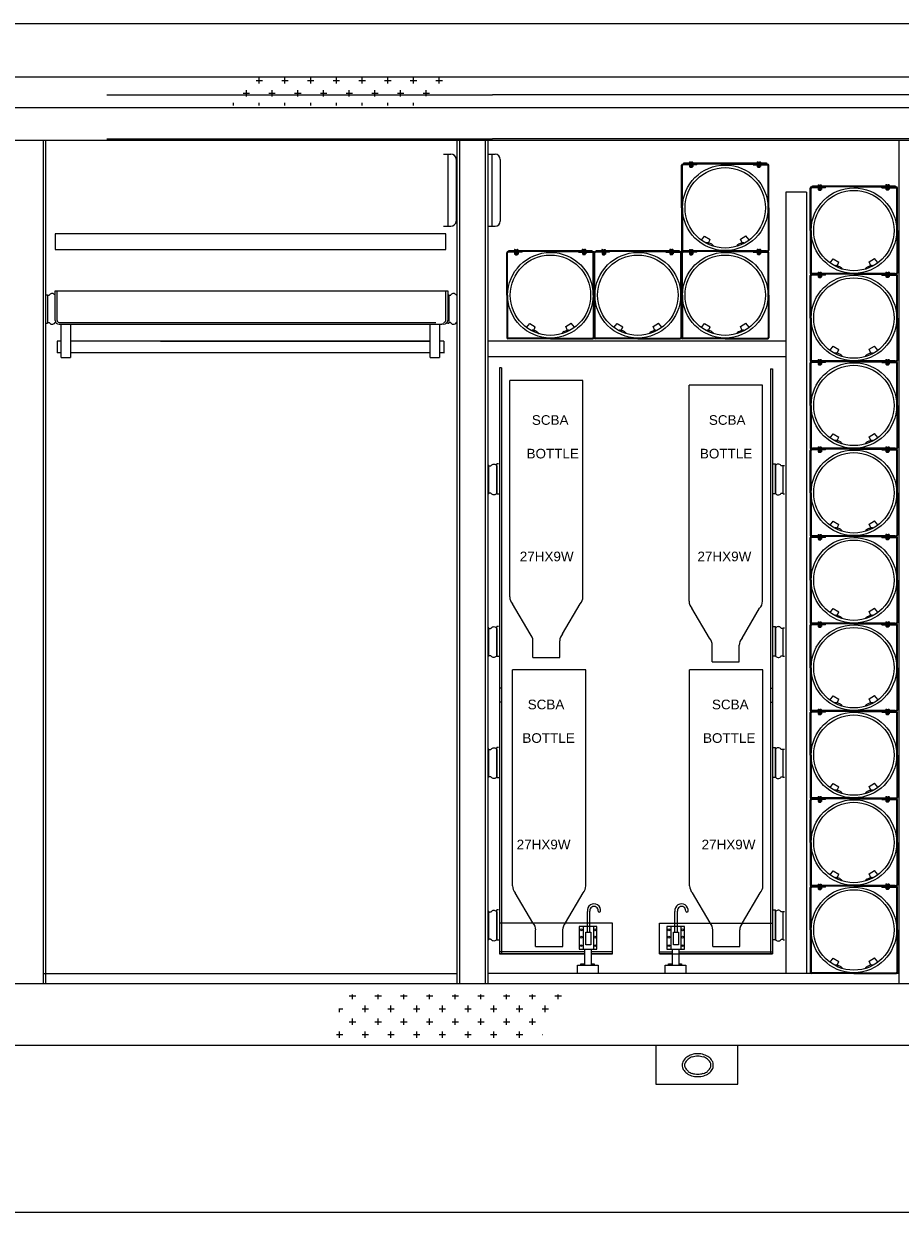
# Model space of a CAD drawing. Header units: metres. Extents: x -167 to 338, y -186 to 508.
# Tile 234 of 256: x 232.28 to 233.98, y -172.62 to -170.31. Entities that reach past the tile are written whole.
import ezdxf

# ---------------------------------------------------------------- set-up
doc = ezdxf.new("R2010")
doc.units = ezdxf.units.M
doc.header["$MEASUREMENT"] = 0
doc.styles.add('ERSTELLTER_STIL_1', font='arial.ttf')

# ---------------------------------------------------------------- blocks, each defined once
blk = doc.blocks.new('_X5')
at = {"color": 7, "linetype": 'Continuous', "lineweight": 13}
for p, q in [((311.25, 328.75), (311.88, 328.75)), ((311.56, 328.44), (311.56, 328.89)), ((313.75, 328.75), (314.38, 328.75)), ((314.06, 328.44), (314.06, 328.89)), ((316.25, 328.75), (316.88, 328.75)), ((316.56, 328.44), (316.56, 328.89)), ((318.75, 328.75), (319.38, 328.75)), ((319.06, 328.44), (319.06, 328.89)), ((321.25, 328.75), (321.88, 328.75)), ((321.56, 328.44), (321.56, 328.89)), ((323.75, 328.75), (324.38, 328.75)), ((324.06, 328.44), (324.06, 328.89)), ((326.25, 328.75), (326.88, 328.75)), ((326.56, 328.44), (326.56, 328.89)), ((328.75, 328.75), (329.38, 328.75)), ((329.06, 328.44), (329.06, 328.89)), ((331.25, 328.75), (331.88, 328.75)), ((331.56, 328.44), (331.56, 328.89)), ((310.29, 327.5), (310.62, 327.5)), ((310.31, 327.19), (310.31, 327.53)), ((312.5, 327.5), (313.12, 327.5)), ((312.81, 327.19), (312.81, 327.81)), ((315, 327.5), (315.62, 327.5)), ((315.31, 327.19), (315.31, 327.81)), ((317.5, 327.5), (318.12, 327.5)), ((317.81, 327.19), (317.81, 327.81)), ((320, 327.5), (320.62, 327.5)), ((320.31, 327.19), (320.31, 327.81)), ((322.5, 327.5), (323.12, 327.5)), ((322.81, 327.19), (322.81, 327.81)), ((325, 327.5), (325.62, 327.5)), ((325.31, 327.19), (325.31, 327.81)), ((327.5, 327.5), (328.12, 327.5)), ((327.81, 327.19), (327.81, 327.81)), ((330, 327.5), (330.62, 327.5)), ((330.31, 327.19), (330.31, 327.81)), ((311.25, 326.25), (311.88, 326.25)), ((311.56, 325.94), (311.56, 326.56)), ((313.75, 326.25), (314.38, 326.25)), ((314.06, 325.94), (314.06, 326.56)), ((316.25, 326.25), (316.88, 326.25)), ((316.56, 325.94), (316.56, 326.56)), ((318.75, 326.25), (319.38, 326.25)), ((319.06, 325.94), (319.06, 326.56)), ((321.25, 326.25), (321.88, 326.25)), ((321.56, 325.94), (321.56, 326.56)), ((323.75, 326.25), (324.38, 326.25)), ((324.06, 325.94), (324.06, 326.56)), ((326.25, 326.25), (326.88, 326.25)), ((326.56, 325.94), (326.56, 326.56)), ((328.75, 326.25), (329.38, 326.25)), ((329.06, 325.94), (329.06, 326.56)), ((310, 325), (310.62, 325)), ((310.31, 324.69), (310.31, 325.31)), ((312.5, 325), (313.12, 325)), ((312.81, 324.69), (312.81, 325.31)), ((315, 325), (315.62, 325)), ((315.31, 324.69), (315.31, 325.31)), ((317.5, 325), (318.12, 325)), ((317.81, 324.69), (317.81, 325.31)), ((320, 325), (320.62, 325)), ((320.31, 324.69), (320.31, 325.31)), ((322.5, 325), (323.12, 325)), ((322.81, 324.69), (322.81, 325.31)), ((325, 325), (325.62, 325)), ((325.31, 324.69), (325.31, 325.31)), ((327.5, 325), (328.12, 325)), ((327.81, 324.69), (327.81, 325.31)), ((330, 325), (330.06, 325))]:
    blk.add_line(p, q, dxfattribs=at)
blk = doc.blocks.new('_X2')
at = {"color": 7, "linetype": 'Continuous', "lineweight": 13}
for p, q in [((323.76, 401.25), (324.38, 401.25)), ((324.06, 400.94), (324.06, 401.54)), ((326.25, 401.25), (326.88, 401.25)), ((326.56, 400.94), (326.56, 401.56)), ((328.75, 401.25), (329.38, 401.25)), ((329.06, 400.94), (329.06, 401.56)), ((331.25, 401.25), (331.88, 401.25)), ((331.56, 400.94), (331.56, 401.56)), ((333.75, 401.25), (334.38, 401.25)), ((334.06, 400.94), (334.06, 401.56)), ((336.25, 401.25), (336.88, 401.25)), ((336.56, 400.94), (336.56, 401.56)), ((338.75, 401.25), (339.38, 401.25)), ((339.06, 400.94), (339.06, 401.56)), ((341.25, 401.25), (341.88, 401.25)), ((341.56, 400.94), (341.56, 401.56)), ((322.5, 400), (323.12, 400)), ((322.81, 399.69), (322.81, 400.31)), ((325, 400), (325.62, 400)), ((325.31, 399.69), (325.31, 400.31)), ((327.5, 400), (328.12, 400)), ((327.81, 399.69), (327.81, 400.31)), ((330, 400), (330.62, 400)), ((330.31, 399.69), (330.31, 400.31)), ((332.5, 400), (333.12, 400)), ((332.81, 399.69), (332.81, 400.31)), ((335, 400), (335.62, 400)), ((335.31, 399.69), (335.31, 400.31)), ((337.5, 400), (338.12, 400)), ((337.81, 399.69), (337.81, 400.31)), ((340, 400), (340.61, 400)), ((340.31, 399.71), (340.31, 400.31)), ((321.56, 398.81), (321.56, 399.06)), ((324.06, 398.81), (324.06, 399.06)), ((326.56, 398.81), (326.56, 399.06)), ((329.06, 398.81), (329.06, 399.06)), ((331.56, 398.81), (331.56, 399.06)), ((334.06, 398.81), (334.06, 399.06)), ((336.56, 398.81), (336.56, 399.06)), ((339.06, 398.81), (339.06, 399.06))]:
    blk.add_line(p, q, dxfattribs=at)
blk = doc.blocks.new('COMPLT1')
at = {"color": 7, "linetype": 'Continuous', "lineweight": 13}
for p, q in [((0.03, -6.72), (0.75, -6.72)), ((0.44, -6.72), (0.44, -13.72)), ((1.25, -7.22), (1.25, -13.22)), ((0.03, -13.72), (0.75, -13.72))]:
    blk.add_line(p, q, dxfattribs=at)
for centre, start, end in [((0.75, -7.22), 0, 90), ((0.75, -13.22), 270, 360)]:
    blk.add_arc(centre, 0.5, start, end, dxfattribs=at)
blk = doc.blocks.new('SHELF')
at = {"color": 7, "linetype": 'Continuous', "lineweight": 13}
for p, q in [((38, 0), (0, 0)), ((0, 0), (0, -1.5)), ((38, -1.5), (38, 0)), ((0, -1.5), (38, -1.5))]:
    blk.add_line(p, q, dxfattribs=at)
blk = doc.blocks.new('HNG')
at = {"color": 7, "linetype": 'Continuous', "lineweight": 13}
for p, q in [((0, 2.75), (0.12, 2.75)), ((0.12, 2.75), (0.12, 0)), ((0.18, 2.7), (0.28, 2.7)), ((0.18, 0.05), (0.28, 0.05)), ((0, 0), (0.12, 0))]:
    blk.add_line(p, q, dxfattribs=at)
for centre, radius, start, end in [((0.28, 2.77), 0.0625, 270, 327.0911), ((0.59, 2.56), 0.312, 26.8698, 147.0911), ((0.18, 0.11), 0.0625, 180, 270), ((0.28, -0.02), 0.0625, 32.9089, 90), ((0.59, 0.19), 0.312, 212.9089, 347.041)]:
    blk.add_arc(centre, radius, start, end, dxfattribs=at)
blk = doc.blocks.new('SCBA1A')
at = {"color": 7, "linetype": 'Continuous', "lineweight": 13}
for p, q in [((0, 8.5), (0, 8.5)), ((0, 4.25), (0, 8.38)), ((0.08, 4.25), (0.08, 8.36)), ((4.25, 8.5), (0.12, 8.5)), ((1.5, 8.42), (0.14, 8.42)), ((0.21, 8.61), (8.28, 8.61)), ((0.21, 8.5), (0.21, 8.61)), ((0.76, 8.71), (0.76, 8.61)), ((0.76, 8.69), (0.76, 8.61)), ((0.76, 8.69), (0.76, 8.61)), ((0.76, 8.61), (1.08, 8.61)), ((0.77, 8.4), (0.77, 8.25)), ((0.78, 8.71), (0.86, 8.71)), ((0.81, 8.41), (1.06, 8.41)), ((0.81, 8.24), (1.06, 8.24)), ((0.81, 8.23), (0.81, 8.24)), ((0.84, 8.19), (1.02, 8.19)), ((0.85, 8.4), (0.85, 8.25)), ((0.86, 8.71), (0.86, 8.66)), ((0.86, 8.66), (0.98, 8.66)), ((0.86, 8.64), (0.86, 8.29)), ((0.86, 8.29), (1, 8.29)), ((0.92, 8.71), (0.92, 8.61)), ((0.94, 8.6), (0.94, 8.49)), ((0.96, 8.48), (0.96, 8.61)), ((0.98, 8.71), (0.98, 8.66)), ((0.98, 8.71), (1.06, 8.71)), ((1, 8.29), (1, 8.64)), ((1.01, 8.4), (1.01, 8.25)), ((1.06, 8.23), (1.06, 8.24)), ((1.08, 8.69), (1.08, 8.61)), ((1.1, 8.4), (1.1, 8.25)), ((1.5, 8.42), (1.5, 8.5)), ((4.25, 8.5), (8.38, 8.5)), ((6.98, 8.42), (6.98, 8.5)), ((6.98, 8.42), (8.36, 8.42)), ((7.35, 8.72), (7.35, 8.63)), ((7.35, 8.7), (7.35, 8.63)), ((7.35, 8.7), (7.35, 8.63)), ((7.35, 8.63), (7.67, 8.63)), ((7.36, 8.42), (7.36, 8.27)), ((7.37, 8.72), (7.45, 8.72)), ((7.4, 8.43), (7.65, 8.43)), ((7.4, 8.26), (7.65, 8.26)), ((7.4, 8.24), (7.4, 8.26)), ((7.43, 8.21), (7.61, 8.21)), ((7.44, 8.42), (7.44, 8.27)), ((7.45, 8.72), (7.45, 8.67)), ((7.45, 8.67), (7.57, 8.67)), ((7.45, 8.65), (7.45, 8.31)), ((7.45, 8.31), (7.59, 8.31)), ((7.51, 8.72), (7.51, 8.63)), ((7.53, 8.61), (7.53, 8.51)), ((7.57, 8.72), (7.65, 8.72)), ((7.57, 8.72), (7.57, 8.67)), ((7.59, 8.31), (7.59, 8.65)), ((7.61, 8.42), (7.61, 8.27)), ((7.65, 8.24), (7.65, 8.26)), ((7.67, 8.7), (7.67, 8.63)), ((7.69, 8.42), (7.69, 8.27)), ((8.28, 8.61), (8.28, 8.51)), ((8.42, 4.25), (8.42, 8.36)), ((8.5, 8.5), (8.5, 8.5)), ((8.5, 4.25), (8.5, 8.38)), ((0, 4.25), (0, 0.12)), ((0.08, 4.25), (0.08, 0.14)), ((8.42, 4.25), (8.42, 0.14)), ((8.5, 4.25), (8.5, 0.12)), ((1.93, 1.11), (2.25, 1.5)), ((2.25, 1.5), (2.78, 1.18)), ((2.63, 0.83), (2.78, 1.18)), ((5.74, 1.21), (6.27, 1.53)), ((5.9, 0.83), (5.74, 1.21)), ((6.58, 1.14), (6.27, 1.53)), ((4.25, 0.08), (0.14, 0.08)), ((4.25, 0.08), (8.36, 0.08)), ((0, 0), (0, 0)), ((4.25, 0), (0.12, 0)), ((4.25, 0), (8.38, 0)), ((8.5, 0), (8.5, 0))]:
    blk.add_line(p, q, dxfattribs=at)
for radius in [4.16, 3.91]:
    blk.add_circle((4.25, 4.25), radius, dxfattribs=at)
for centre, radius, start, end in [((0.12, 8.38), 0.12, 90, 180), ((0.14, 8.36), 0.06, 90, 180), ((0.78, 8.69), 0.02, 90, 180), ((0.81, 8.34), 0.0719, 55.6158, 124.3842), ((0.81, 8.31), 0.0719, 235.6158, 304.3842), ((0.84, 8.23), 0.0313, 180, 270), ((0.93, 8.14), 0.269, 72.412, 107.588), ((0.93, 8.51), 0.269, 252.412, 287.588), ((1.06, 8.34), 0.0719, 55.6158, 124.3842), ((1.06, 8.31), 0.0719, 235.6158, 304.3842), ((1.02, 8.23), 0.0313, 270, 0), ((1.06, 8.69), 0.02, 0, 90), ((7.37, 8.7), 0.02, 90, 180), ((7.4, 8.36), 0.0719, 55.6158, 124.3842), ((7.4, 8.33), 0.0719, 235.6158, 304.3842), ((7.43, 8.24), 0.0313, 180, 270), ((7.52, 8.16), 0.269, 72.412, 107.588), ((7.52, 8.53), 0.269, 252.412, 287.588), ((7.65, 8.36), 0.0719, 55.6158, 124.3842), ((7.65, 8.33), 0.0719, 235.6158, 304.3842), ((7.61, 8.24), 0.0313, 270, 0), ((7.65, 8.7), 0.02, 0, 90), ((8.36, 8.36), 0.06, 0, 90), ((8.38, 8.38), 0.12, 0, 90), ((0.12, 0.12), 0.12, 180, 270), ((0.14, 0.14), 0.06, 180, 270), ((2.44, 0.79), 0.0473, 105.4793, 151.795), ((2.51, 0.54), 0.303, 85.4743, 105.4793), ((2.49, 0.19), 0.649, 75.2288, 85.4743), ((2.35, -0.32), 1.18, 67.6366, 75.2288), ((2.35, -0.32), 1.18, 60.0444, 67.6366), ((2.62, 0.14), 0.649, 49.7988, 60.0444), ((2.84, 0.4), 0.303, 29.7939, 49.7988), ((3.06, 0.53), 0.0473, 339.1968, 29.7939), ((5.43, 0.54), 0.0473, 149.4793, 195.795), ((5.65, 0.41), 0.303, 129.4743, 149.4793), ((5.87, 0.14), 0.649, 119.2288, 129.4743), ((6.13, -0.33), 1.18, 111.6366, 119.2288), ((6.13, -0.33), 1.18, 104.0444, 111.6366), ((6, 0.19), 0.649, 93.7988, 104.0444), ((5.98, 0.54), 0.303, 73.7939, 93.7988), ((6.05, 0.78), 0.0473, 23.1968, 73.7939), ((8.36, 0.14), 0.06, 270, 0), ((8.38, 0.12), 0.12, 270, 0)]:
    blk.add_arc(centre, radius, start, end, dxfattribs=at)
blk = doc.blocks.new('LTGROUND')
at = {"color": 7, "linetype": 'Continuous', "lineweight": 13}
for p, q in [((0, 0), (0, -3.75)), ((8, -3.75), (8, 0)), ((0, -3.75), (8, -3.75))]:
    blk.add_line(p, q, dxfattribs=at)
for centre, radius, start, end in [((3.74, -2.09), 1.21, 126.2538, 150.5406), ((3.95, -2.38), 1.57, 106.8965, 126.2538), ((3.95, -2.38), 1.34, 106.8965, 126.2538), ((4.09, -2.85), 2.06, 90, 106.8965), ((4.09, -2.85), 1.82, 90, 106.8965), ((4.09, -2.85), 2.06, 73.1035, 90), ((4.09, -2.85), 1.82, 73.1035, 90), ((4.24, -2.38), 1.34, 53.7462, 73.1035), ((4.24, -2.38), 1.57, 53.7462, 73.1035), ((4.45, -2.09), 1.21, 29.4594, 53.7462), ((3.4, -1.9), 0.826, 150.5406, 180), ((3.4, -1.9), 0.826, 180, 209.4594), ((3.74, -1.71), 1.21, 209.4594, 233.7462), ((3.4, -1.9), 0.591, 150.5406, 180), ((3.4, -1.9), 0.591, 180, 209.4594), ((3.74, -2.09), 0.971, 126.2538, 150.5406), ((3.74, -1.71), 0.971, 209.4594, 233.7462), ((4.45, -2.09), 0.971, 29.4594, 53.7462), ((4.45, -1.71), 0.971, 306.2538, 330.5406), ((4.45, -1.71), 1.21, 306.2538, 330.5406), ((4.78, -1.9), 0.591, 0, 29.4594), ((4.78, -1.9), 0.591, 330.5406, 0), ((4.78, -1.9), 0.826, 0, 29.4594), ((4.78, -1.9), 0.826, 330.5406, 0), ((3.95, -1.42), 1.57, 233.7462, 253.1035), ((3.95, -1.42), 1.34, 233.7462, 253.1035), ((4.09, -0.95), 2.06, 253.1035, 270), ((4.09, -0.95), 1.82, 253.1035, 270), ((4.09, -0.95), 1.82, 270, 286.8965), ((4.09, -0.95), 2.06, 270, 286.8965), ((4.24, -1.42), 1.34, 286.8965, 306.2538), ((4.24, -1.42), 1.57, 286.8965, 306.2538)]:
    blk.add_arc(centre, radius, start, end, dxfattribs=at)
blk = doc.blocks.new('AWNING')
at = {"color": 7, "linetype": 'Continuous', "lineweight": 13}
for p, q in [((-9, 91.25), (-89, 91.25)), ((-9, 91.25), (-9, 87)), ((-9, 90.875), (-7.125, 90.875)), ((-7.125, 90.875), (-7.125, 87.375)), ((-7.125, 90), (-3.25, 90)), ((-7.125, 90), (-6, 90)), ((-6, 90), (-6, 18)), ((-3.25, 90), (-3.25, 18)), ((-7.125, 88.25), (-6, 88.25)), ((-9, 87), (-89, 87)), ((-9, 87.375), (-7.125, 87.375)), ((-6, 18), (-3.25, 18)), ((-5.75, 18), (-5.75, 3.5)), ((-3.5, 18), (-3.5, 3.5)), ((-5.75, 3.5), (-3.5, 3.5))]:
    blk.add_line(p, q, dxfattribs=at)

msp = doc.modelspace()

# ---------------------------------------------------------------- linework, layer by layer
at = {"color": 7, "linetype": 'Continuous', "lineweight": 13}
for p, q in [((234.8328, -170.3089), (229.5368, -170.3089)), ((231.9787, -170.4122), (233.2308, -170.4122)), ((233.2308, -170.4122), (233.5037, -170.4122)), ((233.4306, -170.4122), (234.1669, -170.4122)), ((232.4401, -170.4472), (233.1892, -170.4472)), ((234.8428, -170.4721), (229.5269, -170.4721)), ((234.3584, -170.4721), (232.2909, -170.4721)), ((232.4401, -170.5321), (233.1892, -170.5321)), ((234.8428, -170.5358), (230.7865, -170.5358)), ((232.3159, -170.5358), (232.3159, -172.1737)), ((232.3209, -170.5358), (232.3209, -172.1737)), ((233.1199, -170.5358), (233.1199, -172.1737)), ((233.1249, -170.5358), (233.1249, -172.1737)), ((233.1748, -170.5358), (233.1748, -172.1737)), ((233.1798, -170.5358), (233.1798, -172.1737)), ((233.9788, -170.5358), (233.9788, -172.1737)), ((233.759, -170.6357), (233.759, -172.1537)), ((233.799, -170.6357), (233.759, -170.6357)), ((233.799, -170.6357), (233.799, -172.1537)), ((232.3394, -170.8276), (233.1021, -170.8276)), ((232.3394, -170.885), (232.3394, -170.8276)), ((232.3432, -170.885), (232.3432, -170.8276)), ((233.0984, -170.885), (233.0984, -170.8276)), ((233.1021, -170.8276), (233.1021, -170.885)), ((232.347, -170.8888), (233.0788, -170.8888)), ((232.347, -170.8926), (233.0908, -170.8926)), ((232.3513, -170.957), (232.3513, -170.8944)), ((232.3693, -170.8926), (232.3693, -170.957)), ((233.0683, -170.957), (233.0683, -170.8944)), ((233.0864, -170.8926), (233.0864, -170.957)), ((233.0945, -170.8926), (233.0908, -170.8926)), ((232.3435, -170.9254), (232.3435, -170.9482)), ((232.3513, -170.9254), (232.3435, -170.9254)), ((233.0684, -170.9254), (232.3693, -170.9254)), ((232.544, -170.9254), (233.0683, -170.9254)), ((233.0945, -170.9254), (233.0864, -170.9254)), ((233.0945, -170.9254), (233.0945, -170.9489)), ((233.759, -170.9253), (233.1798, -170.9253)), ((232.3513, -170.9482), (232.3435, -170.9482)), ((233.0683, -170.9482), (232.3693, -170.9482)), ((233.0945, -170.9482), (233.0867, -170.9482)), ((232.3513, -170.957), (232.3693, -170.957)), ((233.0683, -170.957), (233.0864, -170.957)), ((233.1798, -170.9553), (233.759, -170.9553)), ((233.2029, -170.9773), (233.2029, -171.5995)), ((233.2067, -170.9773), (233.2029, -170.9773)), ((233.2067, -170.9773), (233.2067, -171.5995)), ((233.7293, -170.9793), (233.7293, -171.5995)), ((233.7293, -170.9793), (233.7331, -170.9793)), ((233.7331, -170.9793), (233.7331, -171.5995)), ((233.3649, -171.0019), (233.2226, -171.0019)), ((233.2226, -171.4218), (233.2226, -171.0019)), ((233.3649, -171.042), (233.3649, -171.0019)), ((233.5712, -171.4305), (233.5712, -171.0107)), ((233.7135, -171.0107), (233.5712, -171.0107)), ((233.7135, -171.0507), (233.7135, -171.0107)), ((233.3649, -171.4218), (233.3649, -171.042)), ((233.7135, -171.4305), (233.7135, -171.0507)), ((233.1823, -171.1667), (233.1798, -171.1667)), ((233.1823, -171.2216), (233.1823, -171.1667)), ((233.1973, -171.2217), (233.1973, -171.1637)), ((233.2011, -171.1637), (233.1973, -171.1637)), ((233.7349, -171.1637), (233.7387, -171.1637)), ((233.7387, -171.2217), (233.7387, -171.1637)), ((233.7537, -171.2216), (233.7537, -171.1667)), ((233.7537, -171.1667), (233.7562, -171.1667)), ((233.1823, -171.2216), (233.1798, -171.2216)), ((233.1977, -171.2217), (233.2025, -171.2217)), ((233.7383, -171.2217), (233.7335, -171.2217)), ((233.7537, -171.2216), (233.7562, -171.2216)), ((233.2622, -171.4938), (233.2279, -171.4354)), ((233.3253, -171.4938), (233.3596, -171.4354)), ((233.6108, -171.5025), (233.5765, -171.4441)), ((233.6739, -171.5025), (233.7082, -171.4441)), ((233.1973, -171.5373), (233.1973, -171.4793)), ((233.2011, -171.4793), (233.1973, -171.4793)), ((233.7349, -171.4793), (233.7387, -171.4793)), ((233.7387, -171.5373), (233.7387, -171.4793)), ((233.1823, -171.4823), (233.1798, -171.4823)), ((233.1823, -171.5372), (233.1823, -171.4823)), ((233.7537, -171.5372), (233.7537, -171.4823)), ((233.7537, -171.4823), (233.7562, -171.4823)), ((233.2675, -171.5395), (233.2675, -171.5074)), ((233.32, -171.5395), (233.32, -171.5074)), ((233.6161, -171.5482), (233.6161, -171.5161)), ((233.6686, -171.5482), (233.6686, -171.5161)), ((233.1823, -171.5372), (233.1798, -171.5372)), ((233.1977, -171.5373), (233.2025, -171.5373)), ((233.2675, -171.5395), (233.32, -171.5395)), ((233.6161, -171.5482), (233.6686, -171.5482)), ((233.7383, -171.5373), (233.7335, -171.5373)), ((233.7537, -171.5372), (233.7562, -171.5372)), ((233.2281, -171.9833), (233.2281, -171.5635)), ((233.3704, -171.5635), (233.2281, -171.5635)), ((233.3704, -171.6036), (233.3704, -171.5635)), ((233.5722, -171.9833), (233.5722, -171.5635)), ((233.7145, -171.5635), (233.5722, -171.5635)), ((233.7145, -171.6036), (233.7145, -171.5635)), ((233.2067, -171.5995), (233.2029, -171.5995)), ((233.2029, -171.5995), (233.2029, -171.6265)), ((233.2067, -171.5995), (233.2067, -171.6265)), ((233.3704, -171.9833), (233.3704, -171.6036)), ((233.7145, -171.9833), (233.7145, -171.6036)), ((233.7293, -171.5995), (233.7293, -171.6284)), ((233.7293, -171.5995), (233.7331, -171.5995)), ((233.7331, -171.5995), (233.7331, -171.6317)), ((233.2029, -171.6265), (233.2029, -172.1155)), ((233.2067, -171.6265), (233.2029, -171.6265)), ((233.2067, -171.6265), (233.2067, -172.1155)), ((233.7293, -171.6265), (233.7293, -172.1155)), ((233.7293, -171.6265), (233.7331, -171.6265)), ((233.7331, -171.6265), (233.7331, -172.1155)), ((233.1823, -171.7175), (233.1798, -171.7175)), ((233.1823, -171.7724), (233.1823, -171.7175)), ((233.1973, -171.7725), (233.1973, -171.7145)), ((233.2011, -171.7145), (233.1973, -171.7145)), ((233.7349, -171.7145), (233.7387, -171.7145)), ((233.7387, -171.7725), (233.7387, -171.7145)), ((233.7537, -171.7175), (233.7562, -171.7175)), ((233.7537, -171.7724), (233.7537, -171.7175)), ((233.1823, -171.7724), (233.1798, -171.7724)), ((233.1977, -171.7725), (233.2025, -171.7725)), ((233.7383, -171.7725), (233.7335, -171.7725)), ((233.7537, -171.7724), (233.7562, -171.7724)), ((233.2677, -172.0553), (233.2334, -171.9969)), ((233.3308, -172.0553), (233.3651, -171.9969)), ((233.6118, -172.0553), (233.5775, -171.9969)), ((233.6749, -172.0553), (233.7092, -171.9969)), ((233.1823, -172.0331), (233.1798, -172.0331)), ((233.1823, -172.088), (233.1823, -172.0331)), ((233.1973, -172.0881), (233.1973, -172.0301)), ((233.2011, -172.0301), (233.1973, -172.0301)), ((233.3734, -172.073), (233.3734, -172.0331)), ((233.3784, -172.0331), (233.3784, -172.0322)), ((233.3784, -172.073), (233.3784, -172.0331)), ((233.5436, -172.073), (233.5436, -172.0331)), ((233.5486, -172.0331), (233.5486, -172.0322)), ((233.5486, -172.073), (233.5486, -172.0331)), ((233.7349, -172.0301), (233.7387, -172.0301)), ((233.7387, -172.0881), (233.7387, -172.0301)), ((233.7537, -172.088), (233.7537, -172.0331)), ((233.7537, -172.0331), (233.7562, -172.0331)), ((233.4226, -172.0556), (233.2029, -172.0556)), ((233.4226, -172.1155), (233.4226, -172.0556)), ((233.5134, -172.0556), (233.7331, -172.0556)), ((233.5134, -172.1155), (233.5134, -172.0556)), ((233.273, -172.101), (233.273, -172.0689)), ((233.3255, -172.101), (233.3255, -172.0689)), ((233.392, -172.0621), (233.3578, -172.0621)), ((233.3578, -172.0621), (233.3578, -172.1064)), ((233.3651, -172.0626), (233.3651, -172.1064)), ((233.3703, -172.0734), (233.3803, -172.0734)), ((233.3703, -172.0977), (233.3703, -172.0734)), ((233.3803, -172.0734), (233.3803, -172.0977)), ((233.3851, -172.0626), (233.3851, -172.1064)), ((233.392, -172.1064), (233.392, -172.0621)), ((233.528, -172.0621), (233.528, -172.1064)), ((233.5623, -172.0621), (233.528, -172.0621)), ((233.5354, -172.0626), (233.5354, -172.1064)), ((233.5406, -172.0977), (233.5406, -172.0734)), ((233.5406, -172.0734), (233.5506, -172.0734)), ((233.5506, -172.0734), (233.5506, -172.0977)), ((233.5553, -172.0626), (233.5553, -172.1064)), ((233.5623, -172.1064), (233.5623, -172.0621)), ((233.6171, -172.101), (233.6171, -172.0689)), ((233.6696, -172.101), (233.6696, -172.0689)), ((233.1823, -172.088), (233.1798, -172.088)), ((233.1977, -172.0881), (233.2025, -172.0881)), ((233.273, -172.101), (233.3255, -172.101)), ((233.3803, -172.0977), (233.3703, -172.0977)), ((233.5506, -172.0977), (233.5406, -172.0977)), ((233.6171, -172.101), (233.6696, -172.101)), ((233.7383, -172.0881), (233.7335, -172.0881)), ((233.7537, -172.088), (233.7562, -172.088)), ((233.3682, -172.1117), (233.2029, -172.1117)), ((233.3682, -172.1155), (233.2029, -172.1155)), ((233.2029, -172.1155), (233.3682, -172.1155)), ((233.2067, -172.1155), (233.2029, -172.1155)), ((233.3578, -172.1064), (233.392, -172.1064)), ((233.3682, -172.1068), (233.3682, -172.1367)), ((233.3808, -172.1068), (233.3808, -172.1367)), ((233.4226, -172.1117), (233.3808, -172.1117)), ((233.3808, -172.1155), (233.4226, -172.1155)), ((233.4226, -172.1155), (233.3808, -172.1155)), ((233.4226, -172.1155), (233.4226, -172.1117)), ((233.5134, -172.1155), (233.5134, -172.1117)), ((233.5134, -172.1117), (233.5384, -172.1117)), ((233.5134, -172.1155), (233.7331, -172.1155)), ((233.5384, -172.1155), (233.5134, -172.1155)), ((233.528, -172.1064), (233.5623, -172.1064)), ((233.5384, -172.1068), (233.5384, -172.1367)), ((233.551, -172.1068), (233.551, -172.1367)), ((233.551, -172.1117), (233.7331, -172.1117)), ((233.7331, -172.1155), (233.551, -172.1155)), ((233.7293, -172.1155), (233.7331, -172.1155)), ((233.3546, -172.1376), (233.3945, -172.1376)), ((233.3546, -172.1531), (233.3546, -172.1376)), ((233.3608, -172.1346), (233.3682, -172.1346)), ((233.3608, -172.1376), (233.3608, -172.1346)), ((233.3808, -172.1346), (233.3864, -172.1346)), ((233.3864, -172.1346), (233.3864, -172.1376)), ((233.3945, -172.1376), (233.3945, -172.1531)), ((233.5248, -172.1531), (233.5248, -172.1376)), ((233.5248, -172.1376), (233.5648, -172.1376)), ((233.531, -172.1376), (233.531, -172.1346)), ((233.531, -172.1346), (233.5384, -172.1346)), ((233.551, -172.1346), (233.5566, -172.1346)), ((233.5566, -172.1346), (233.5566, -172.1376)), ((233.5648, -172.1376), (233.5648, -172.1531)), ((234.8428, -172.1737), (231.9762, -172.1737)), ((232.3159, -172.1537), (233.1199, -172.1537)), ((232.3209, -172.1537), (233.1199, -172.1537)), ((233.9788, -172.1537), (233.1798, -172.1537)), ((234.8428, -172.2936), (231.9762, -172.2936)), ((229.7322, -172.6172), (237.2715, -172.6172))]:
    msp.add_line(p, q, dxfattribs=at)
for points in [[(233.1854, -171.1676, 0.254391), (233.1865, -171.1671, -0.578639), (233.1973, -171.1676), (233.1973, -171.2207, -0.578639), (233.1865, -171.2213, 0.254391), (233.1854, -171.2207), (233.1836, -171.2207, -0.414214), (233.1823, -171.2195), (233.1823, -171.1689, -0.414214), (233.1836, -171.1676)], [(233.7506, -171.1676, -0.254391), (233.7495, -171.1671, 0.578639), (233.7387, -171.1676), (233.7387, -171.2207, 0.578639), (233.7495, -171.2213, -0.254391), (233.7506, -171.2207), (233.7525, -171.2207, 0.414214), (233.7537, -171.2195), (233.7537, -171.1689, 0.414214), (233.7525, -171.1676)], [(233.1854, -171.4832, 0.254391), (233.1865, -171.4826, -0.578639), (233.1973, -171.4832), (233.1973, -171.5363, -0.578639), (233.1865, -171.5369, 0.254391), (233.1854, -171.5363), (233.1836, -171.5363, -0.414214), (233.1823, -171.535), (233.1823, -171.4845, -0.414214), (233.1836, -171.4832)], [(233.7506, -171.4832, -0.254391), (233.7495, -171.4826, 0.578639), (233.7387, -171.4832), (233.7387, -171.5363, 0.578639), (233.7495, -171.5369, -0.254391), (233.7506, -171.5363), (233.7525, -171.5363, 0.414214), (233.7537, -171.535), (233.7537, -171.4845, 0.414214), (233.7525, -171.4832)], [(233.1854, -171.7184, 0.254391), (233.1865, -171.7178, -0.578639), (233.1973, -171.7184), (233.1973, -171.7715, -0.578639), (233.1865, -171.7721, 0.254391), (233.1854, -171.7715), (233.1836, -171.7715, -0.414214), (233.1823, -171.7702), (233.1823, -171.7197, -0.414214), (233.1836, -171.7184)], [(233.7506, -171.7184, -0.254391), (233.7495, -171.7178, 0.578639), (233.7387, -171.7184), (233.7387, -171.7715, 0.578639), (233.7495, -171.7721, -0.254391), (233.7506, -171.7715), (233.7525, -171.7715, 0.414214), (233.7537, -171.7702), (233.7537, -171.7197, 0.414214), (233.7525, -171.7184)], [(233.1854, -172.034, 0.254391), (233.1865, -172.0334, -0.578639), (233.1973, -172.034), (233.1973, -172.0871, -0.578639), (233.1865, -172.0876, 0.254391), (233.1854, -172.0871), (233.1836, -172.0871, -0.414214), (233.1823, -172.0858), (233.1823, -172.0352, -0.414214), (233.1836, -172.034)], [(233.7506, -172.034, -0.254391), (233.7495, -172.0334, 0.578639), (233.7387, -172.034), (233.7387, -172.0871, 0.578639), (233.7495, -172.0876, -0.254391), (233.7506, -172.0871), (233.7525, -172.0871, 0.414214), (233.7537, -172.0858), (233.7537, -172.0352, 0.414214), (233.7525, -172.034)]]:
    msp.add_lwpolyline(points, format="xyb", close=True, dxfattribs=at)
for centre in [(233.3617, -172.0686), (233.3617, -172.083), (233.3881, -172.0686), (233.3881, -172.083), (233.5319, -172.0686), (233.5319, -172.083), (233.5584, -172.0686), (233.5584, -172.083), (233.3617, -172.0994), (233.3881, -172.0994), (233.5319, -172.0994), (233.5584, -172.0994)]:
    msp.add_circle(centre, 0.00174, dxfattribs=at)
for centre, radius, start, end in [((232.347, -170.885), 0.00759, 180, 270), ((232.347, -170.885), 0.0038, 180, 270), ((233.0945, -170.885), 0.00759, 270, 0), ((233.0946, -170.885), 0.0038, 270, 0), ((233.2426, -171.4218), 0.02, 180, 222.8789), ((233.3449, -171.4218), 0.02, 317.1211, 0), ((233.5912, -171.4305), 0.02, 180, 222.8789), ((233.6935, -171.4305), 0.02, 317.1211, 0), ((233.2476, -171.5074), 0.02, 0, 42.8789), ((233.3399, -171.5074), 0.02, 137.1211, 180), ((233.5962, -171.5161), 0.02, 0, 42.8789), ((233.6886, -171.5161), 0.02, 137.1211, 180), ((233.2481, -171.9833), 0.02, 180, 222.8789), ((233.3504, -171.9833), 0.02, 317.1211, 0), ((233.5922, -171.9833), 0.02, 180, 222.8789), ((233.6945, -171.9833), 0.02, 317.1211, 0), ((233.3863, -172.0313), 0.013, 352.3429, 187.6571), ((233.3863, -172.0313), 0.00803, 352.3429, 187.6571), ((233.3969, -172.0311), 0.003, 205.9171, 318.7688), ((233.5565, -172.0313), 0.013, 352.3429, 187.6571), ((233.5565, -172.0313), 0.00803, 352.3429, 187.6571), ((233.5672, -172.0311), 0.003, 205.9171, 318.7688), ((233.2531, -172.0689), 0.02, 0, 42.8789), ((233.3454, -172.0689), 0.02, 137.1211, 180), ((233.5972, -172.0689), 0.02, 0, 42.8789), ((233.6896, -172.0689), 0.02, 137.1211, 180)]:
    msp.add_arc(centre, radius, start, end, dxfattribs=at)

# ---------------------------------------------------------------- block references
at = {"color": 7, "linetype": 'Continuous', "lineweight": 13, "xscale": 0.01997464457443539, "yscale": 0.01997464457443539}
for name, p in [('_X2', (226.263, -178.4337)), ('AWNING', (234.9669, -172.2699)), ('COMPLT1', (233.0934, -170.4279)), ('COMPLT1', (233.1792, -170.428)), ('SCBA1A', (233.5564, -170.7512)), ('SCBA1A', (233.8064, -170.7955)), ('SHELF', (232.3393, -170.7172)), ('SCBA1A', (233.2168, -170.921)), ('SCBA1A', (233.3866, -170.921)), ('SCBA1A', (233.5564, -170.921)), ('SCBA1A', (233.8064, -170.9653)), ('HNG', (232.3219, -170.8901)), ('HNG', (233.1017, -170.8901)), ('SCBA1A', (233.8064, -171.1351)), ('SCBA1A', (233.8064, -171.3048)), ('SCBA1A', (233.8064, -171.4746)), ('SCBA1A', (233.8064, -171.6444)), ('SCBA1A', (233.8064, -171.8142)), ('SCBA1A', (233.8064, -171.984)), ('SCBA1A', (233.8064, -172.1538)), ('_X5', (226.6937, -178.7638)), ('LTGROUND', (233.5062, -172.2936))]:
    msp.add_blockref(name, p, dxfattribs=at)

# ---------------------------------------------------------------- texts
at = {"color": 7, "linetype": 'Continuous', "lineweight": 13, "char_height": 0.018726, "attachment_point": 7, "style": 'ERSTELLTER_STIL_1'}
for s, insert in [('\\A1;{\\pql;\\fArial|b0|i0|c0|p0;\\W1.000000;SCBA}', (233.2656, -171.0881)), ('\\A1;{\\pql;\\fArial|b0|i0|c0|p0;\\W1.000000;SCBA}', (233.6095, -171.0881)), ('\\A1;{\\pql;\\fArial|b0|i0|c0|p0;\\W1.000000;BOTTLE}', (233.2553, -171.1534)), ('\\A1;{\\pql;\\fArial|b0|i0|c0|p0;\\W1.000000;BOTTLE}', (233.5921, -171.1534)), ('\\A1;{\\pql;\\fArial|b0|i0|c0|p0;\\W1.000000;27HX9W}', (233.2421, -171.3531)), ('\\A1;{\\pql;\\fArial|b0|i0|c0|p0;\\W1.000000;27HX9W}', (233.5874, -171.3531)), ('\\A1;{\\pql;\\fArial|b0|i0|c0|p0;\\W1.000000;SCBA}', (233.2575, -171.6406)), ('\\A1;{\\pql;\\fArial|b0|i0|c0|p0;\\W1.000000;SCBA}', (233.6155, -171.6406)), ('\\A1;{\\pql;\\fArial|b0|i0|c0|p0;\\W1.000000;BOTTLE}', (233.2472, -171.7058)), ('\\A1;{\\pql;\\fArial|b0|i0|c0|p0;\\W1.000000;BOTTLE}', (233.5982, -171.7058)), ('\\A1;{\\pql;\\fArial|b0|i0|c0|p0;\\W1.000000;27HX9W}', (233.2361, -171.9126)), ('\\A1;{\\pql;\\fArial|b0|i0|c0|p0;\\W1.000000;27HX9W}', (233.5954, -171.9126))]:
    msp.add_mtext(s, dxfattribs=dict(at, insert=insert))

doc.saveas('drawing.dxf')
